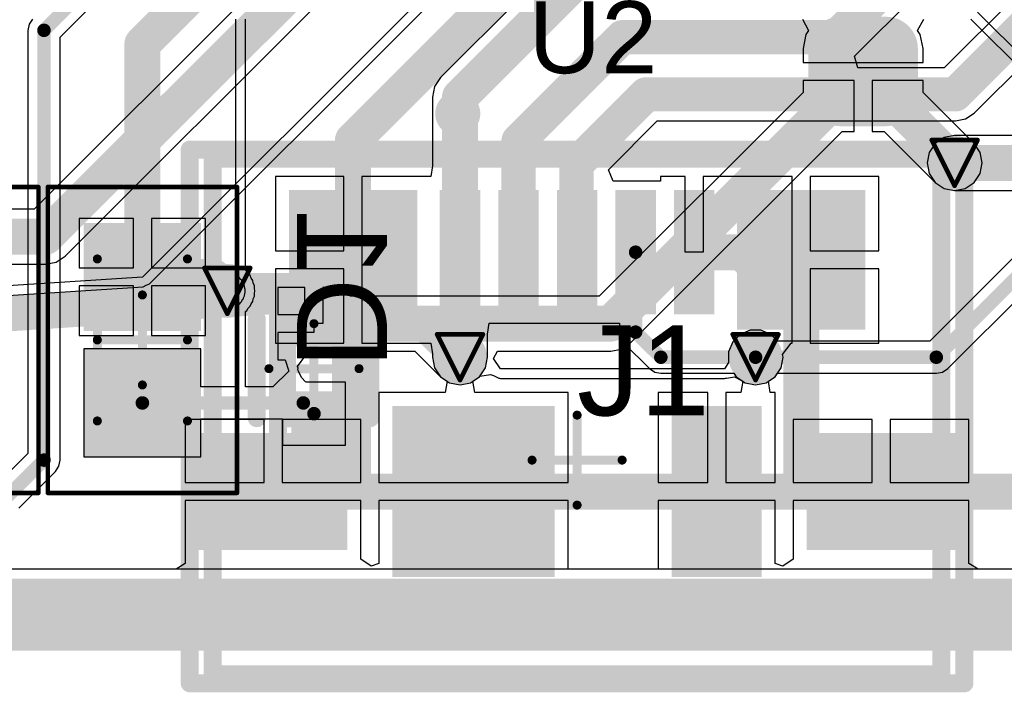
# Model space of a CAD drawing. Header units: millimetres. Extents: x 9.4 to 105.2, y 7.6 to 67.1.
# Tile 86 of 152: x 84.6 to 95.5, y 7.6 to 15.1. Entities that reach past the tile are written whole.
import ezdxf

# ---------------------------------------------------------------- set-up
doc = ezdxf.new("R2010")
doc.units = ezdxf.units.MM
for name, color, linetype in [('BottomLayer', 5, 'Continuous'), ('BottomOverlay', 54, 'Continuous'), ('BottomPaste', 16, 'Continuous'), ('BottomSolder', 6, 'Continuous'), ('DrillDrawing', 1, 'Continuous'), ('KeepOutLayer', 6, 'Continuous'), ('Mechanical13', 56, 'Continuous'), ('Mechanical15', 56, 'Continuous'), ('Mechanical16', 56, 'Continuous'), ('Mechanical2', 216, 'Continuous'), ('Mechanical20', 56, 'Continuous'), ('Mechanical21', 56, 'Continuous'), ('Mechanical23', 56, 'Continuous'), ('Mechanical24', 56, 'Continuous'), ('Mechanical3', 76, 'Continuous'), ('Mechanical5', 56, 'Continuous'), ('TopLayer', 1, 'Continuous'), ('TopOverlay', 2, 'Continuous'), ('TopPaste', 8, 'Continuous'), ('TopSolder', 216, 'Continuous'), ('ViaHoleLayer', 16, 'Continuous')]:
    doc.layers.add(name, color=color, linetype=linetype)
doc.styles.add('Arial', font='arial.ttf', dxfattribs={"height": 0.2})

msp = doc.modelspace()

# ---------------------------------------------------------------- hatches: boundary and pattern name
at = {"layer": 'BottomLayer'}
h = msp.add_hatch(color=5, dxfattribs=at)
edge = h.paths.add_edge_path()
edge.add_arc((93.726, 14.224), 0.254, 180, 270)
edge.add_line((93.726, 13.97), (94.234, 13.97))
edge.add_arc((94.234, 14.224), 0.254, 270, 360)
edge.add_line((94.488, 14.224), (94.488, 14.732))
edge.add_arc((94.234, 14.732), 0.254, 0, 90)
edge.add_line((94.234, 14.986), (93.726, 14.986))
edge.add_arc((93.726, 14.732), 0.254, 90, 180)
edge.add_line((93.472, 14.732), (93.472, 14.224))
h = msp.add_hatch(color=5, dxfattribs=at)
edge = h.paths.add_edge_path()
edge.add_arc((94.996, 13.462), 0.2, 0, 360)
for points in [[(85.429, 12.695), (86.529, 12.695), (86.529, 11.695), (85.429, 11.695)], [(87.634, 11.426), (87.634, 11.926), (88.134, 11.926), (88.134, 11.426)], [(85.429, 11.295), (86.529, 11.295), (86.529, 10.295), (85.429, 10.295)], [(87.634, 10.426), (87.634, 10.926), (88.134, 10.926), (88.134, 10.426)]]:
    msp.add_hatch(color=5, dxfattribs=at).paths.add_polyline_path(points)
h = msp.add_hatch(color=5, dxfattribs=at)
edge = h.paths.add_edge_path()
edge.add_arc((86.922, 12.04), 0.2, 0, 360)
h = msp.add_hatch(color=5, dxfattribs=at)
edge = h.paths.add_edge_path()
edge.add_arc((89.505, 11.303), 0.2, 0, 360)
h = msp.add_hatch(color=5, dxfattribs=at)
edge = h.paths.add_edge_path()
edge.add_arc((92.786, 11.303), 0.2, 0, 360)
at = {"layer": 'BottomPaste'}
h = msp.add_hatch(color=16, dxfattribs=at)
edge = h.paths.add_edge_path()
edge.add_arc((93.726, 14.224), 0.204, 180, 270)
edge.add_line((93.726, 14.02), (94.234, 14.02))
edge.add_arc((94.234, 14.224), 0.204, 270, 360)
edge.add_line((94.438, 14.224), (94.438, 14.732))
edge.add_arc((94.234, 14.732), 0.204, 0, 90)
edge.add_line((94.234, 14.936), (93.726, 14.936))
edge.add_arc((93.726, 14.732), 0.204, 90, 180)
edge.add_line((93.522, 14.732), (93.522, 14.224))
for points in [[(85.479, 12.645), (86.479, 12.645), (86.479, 11.745), (85.479, 11.745)], [(87.634, 11.426), (87.634, 11.926), (88.134, 11.926), (88.134, 11.426)], [(85.479, 11.245), (86.479, 11.245), (86.479, 10.345), (85.479, 10.345)], [(87.634, 10.426), (87.634, 10.926), (88.134, 10.926), (88.134, 10.426)]]:
    msp.add_hatch(color=16, dxfattribs=at).paths.add_polyline_path(points)
at = {"layer": 'BottomSolder'}
h = msp.add_hatch(color=6, dxfattribs=at)
edge = h.paths.add_edge_path()
edge.add_arc((93.726, 14.224), 0.354, 180, 270)
edge.add_line((93.726, 13.87), (94.234, 13.87))
edge.add_arc((94.234, 14.224), 0.354, 270, 360)
edge.add_line((94.588, 14.224), (94.588, 14.732))
edge.add_arc((94.234, 14.732), 0.354, 0, 90)
edge.add_line((94.234, 15.086), (93.726, 15.086))
edge.add_arc((93.726, 14.732), 0.354, 90, 180)
edge.add_line((93.372, 14.732), (93.372, 14.224))
h = msp.add_hatch(color=6, dxfattribs=at)
edge = h.paths.add_edge_path()
edge.add_arc((94.996, 13.462), 0.3, 0, 360)
for points in [[(85.329, 12.795), (86.629, 12.795), (86.629, 11.595), (85.329, 11.595)], [(87.634, 11.426), (87.634, 11.926), (88.134, 11.926), (88.134, 11.426)], [(85.329, 11.395), (86.629, 11.395), (86.629, 10.195), (85.329, 10.195)], [(87.634, 10.426), (87.634, 10.926), (88.134, 10.926), (88.134, 10.426)]]:
    msp.add_hatch(color=6, dxfattribs=at).paths.add_polyline_path(points)
h = msp.add_hatch(color=6, dxfattribs=at)
edge = h.paths.add_edge_path()
edge.add_arc((86.922, 12.04), 0.3, 0, 360)
h = msp.add_hatch(color=6, dxfattribs=at)
edge = h.paths.add_edge_path()
edge.add_arc((89.505, 11.303), 0.3, 0, 360)
h = msp.add_hatch(color=6, dxfattribs=at)
edge = h.paths.add_edge_path()
edge.add_arc((92.786, 11.303), 0.3, 0, 360)
at = {"layer": 'TopLayer'}
h = msp.add_hatch(color=1, dxfattribs=at)
edge = h.paths.add_edge_path()
edge.add_arc((94.996, 13.462), 0.2, 0, 360)
for points in [[(87.605, 13.16), (89.03, 13.16), (89.03, 11.61), (87.605, 11.61)], [(89.28, 13.16), (89.73, 13.16), (89.73, 11.78), (89.28, 11.78)], [(89.93, 13.16), (90.38, 13.16), (90.38, 11.78), (89.93, 11.78)], [(90.58, 13.16), (91.03, 13.16), (91.03, 11.78), (90.58, 11.78)], [(91.23, 13.16), (91.68, 13.16), (91.68, 11.78), (91.23, 11.78)], [(91.88, 13.16), (92.33, 13.16), (92.33, 11.78), (91.88, 11.78)], [(92.58, 13.16), (94.005, 13.16), (94.005, 11.61), (92.58, 11.61)], [(88.755, 10.76), (90.555, 10.76), (90.555, 8.86), (88.755, 8.86)], [(91.855, 10.76), (92.855, 10.76), (92.855, 8.86), (91.855, 8.86)], [(86.605, 10.46), (88.255, 10.46), (88.255, 9.16), (86.605, 9.16)], [(93.355, 10.46), (95.005, 10.46), (95.005, 9.16), (93.355, 9.16)]]:
    msp.add_hatch(color=1, dxfattribs=at).paths.add_polyline_path(points)
h = msp.add_hatch(color=1, dxfattribs=at)
edge = h.paths.add_edge_path()
edge.add_arc((86.922, 12.04), 0.2, 0, 360)
h = msp.add_hatch(color=1, dxfattribs=at)
edge = h.paths.add_edge_path()
edge.add_arc((89.505, 11.303), 0.2, 0, 360)
h = msp.add_hatch(color=1, dxfattribs=at)
edge = h.paths.add_edge_path()
edge.add_arc((92.786, 11.303), 0.2, 0, 360)
at = {"layer": 'TopPaste'}
for points in [[(87.605, 13.16), (89.03, 13.16), (89.03, 11.61), (87.605, 11.61)], [(89.28, 13.16), (89.73, 13.16), (89.73, 11.78), (89.28, 11.78)], [(89.93, 13.16), (90.38, 13.16), (90.38, 11.78), (89.93, 11.78)], [(90.58, 13.16), (91.03, 13.16), (91.03, 11.78), (90.58, 11.78)], [(91.23, 13.16), (91.68, 13.16), (91.68, 11.78), (91.23, 11.78)], [(91.88, 13.16), (92.33, 13.16), (92.33, 11.78), (91.88, 11.78)], [(92.58, 13.16), (94.005, 13.16), (94.005, 11.61), (92.58, 11.61)], [(88.755, 10.76), (90.555, 10.76), (90.555, 8.86), (88.755, 8.86)], [(91.855, 10.76), (92.855, 10.76), (92.855, 8.86), (91.855, 8.86)], [(86.605, 10.46), (88.255, 10.46), (88.255, 9.16), (86.605, 9.16)], [(93.355, 10.46), (95.005, 10.46), (95.005, 9.16), (93.355, 9.16)]]:
    msp.add_hatch(color=8, dxfattribs=at).paths.add_polyline_path(points)
at = {"layer": 'TopSolder'}
h = msp.add_hatch(color=216, dxfattribs=at)
edge = h.paths.add_edge_path()
edge.add_arc((94.996, 13.462), 0.3, 0, 360)
for points in [[(87.605, 13.16), (89.03, 13.16), (89.03, 11.61), (87.605, 11.61)], [(89.28, 13.16), (89.73, 13.16), (89.73, 11.78), (89.28, 11.78)], [(89.93, 13.16), (90.38, 13.16), (90.38, 11.78), (89.93, 11.78)], [(90.58, 13.16), (91.03, 13.16), (91.03, 11.78), (90.58, 11.78)], [(91.23, 13.16), (91.68, 13.16), (91.68, 11.78), (91.23, 11.78)], [(91.88, 13.16), (92.33, 13.16), (92.33, 11.78), (91.88, 11.78)], [(92.58, 13.16), (94.005, 13.16), (94.005, 11.61), (92.58, 11.61)], [(88.755, 10.76), (90.555, 10.76), (90.555, 8.86), (88.755, 8.86)], [(91.855, 10.76), (92.855, 10.76), (92.855, 8.86), (91.855, 8.86)], [(86.605, 10.46), (88.255, 10.46), (88.255, 9.16), (86.605, 9.16)], [(93.355, 10.46), (95.005, 10.46), (95.005, 9.16), (93.355, 9.16)]]:
    msp.add_hatch(color=216, dxfattribs=at).paths.add_polyline_path(points)
h = msp.add_hatch(color=216, dxfattribs=at)
edge = h.paths.add_edge_path()
edge.add_arc((86.922, 12.04), 0.3, 0, 360)
h = msp.add_hatch(color=216, dxfattribs=at)
edge = h.paths.add_edge_path()
edge.add_arc((89.505, 11.303), 0.3, 0, 360)
h = msp.add_hatch(color=216, dxfattribs=at)
edge = h.paths.add_edge_path()
edge.add_arc((92.786, 11.303), 0.3, 0, 360)
at = {"layer": 'ViaHoleLayer'}
h = msp.add_hatch(color=16, dxfattribs=at)
edge = h.paths.add_edge_path()
edge.add_arc((94.996, 13.462), 0.1, 0, 360)
h = msp.add_hatch(color=16, dxfattribs=at)
edge = h.paths.add_edge_path()
edge.add_arc((86.922, 12.04), 0.1, 0, 360)
h = msp.add_hatch(color=16, dxfattribs=at)
edge = h.paths.add_edge_path()
edge.add_arc((89.505, 11.303), 0.1, 0, 360)
h = msp.add_hatch(color=16, dxfattribs=at)
edge = h.paths.add_edge_path()
edge.add_arc((92.786, 11.303), 0.1, 0, 360)

# ---------------------------------------------------------------- linework, layer by layer
at = {"layer": 'BottomLayer'}
for p, q in [((85.065, 14.861), (85.977, 15.773)), ((96.723, 13.666), (95.251, 15.138)), ((84.722, 15.003), (84.708, 14.935)), ((84.761, 15.061), (84.722, 15.003)), ((87.014, 15.061), (87.014, 12.272)), ((87.122, 12.272), (87.122, 15.061)), ((93.307, 15.061), (93.375, 14.934)), ((94.585, 14.934), (94.653, 15.061)), ((95.175, 15.061), (96.737, 13.499)), ((84.708, 14.935), (84.708, 10.234)), ((93.345, 14.89), (93.314, 14.732)), ((93.375, 14.934), (93.345, 14.89)), ((94.615, 14.89), (94.585, 14.934)), ((94.646, 14.732), (94.615, 14.89)), ((85.065, 10.16), (85.065, 14.861)), ((93.314, 14.732), (93.314, 14.578)), ((94.646, 14.578), (94.646, 14.732)), ((93.314, 14.578), (93.98, 14.578)), ((93.98, 14.578), (94.646, 14.578)), ((93.88, 14.378), (93.314, 14.378)), ((93.314, 14.378), (93.314, 14.245)), ((93.88, 13.812), (93.88, 14.378)), ((94.646, 14.378), (94.08, 14.378)), ((94.08, 14.378), (94.08, 13.812)), ((94.646, 14.245), (94.646, 14.378)), ((93.314, 14.245), (91.051, 11.982)), ((95.212, 13.678), (94.646, 14.245)), ((91.394, 11.46), (93.747, 13.812)), ((93.747, 13.812), (93.88, 13.812)), ((94.08, 13.812), (94.213, 13.812)), ((94.213, 13.812), (94.78, 13.246)), ((95.279, 13.579), (95.212, 13.678)), ((94.919, 11.177), (97.305, 13.563)), ((95.302, 13.462), (95.279, 13.579)), ((96.737, 13.499), (94.719, 11.481)), ((95.279, 13.345), (95.302, 13.462)), ((95.212, 13.246), (95.279, 13.345)), ((94.78, 13.246), (94.879, 13.179)), ((95.113, 13.179), (95.212, 13.246)), ((94.879, 13.179), (94.996, 13.156)), ((94.996, 13.156), (95.113, 13.179)), ((85.879, 12.845), (85.279, 12.845)), ((85.279, 12.845), (85.279, 12.295)), ((85.879, 12.295), (85.879, 12.845)), ((86.679, 12.845), (86.079, 12.845)), ((86.079, 12.845), (86.079, 12.295)), ((86.679, 12.295), (86.679, 12.845)), ((85.279, 12.295), (85.879, 12.295)), ((86.079, 12.295), (86.679, 12.295)), ((87.014, 12.272), (87.045, 12.195)), ((87.138, 12.256), (87.122, 12.272)), ((87.155, 12.231), (87.138, 12.256)), ((87.045, 12.195), (87.045, 12.195)), ((87.045, 12.195), (87.054, 12.187)), ((87.054, 12.187), (87.065, 12.171)), ((87.065, 12.171), (87.074, 12.165)), ((87.074, 12.165), (87.078, 12.154)), ((87.078, 12.154), (87.084, 12.148)), ((87.084, 12.148), (87.088, 12.14)), ((87.088, 12.14), (87.096, 12.132)), ((87.176, 12.21), (87.155, 12.231)), ((87.188, 12.182), (87.176, 12.21)), ((87.204, 12.157), (87.188, 12.182)), ((87.21, 12.127), (87.204, 12.157)), ((85.879, 12.095), (85.279, 12.095)), ((85.279, 12.095), (85.279, 11.545)), ((85.879, 11.545), (85.879, 12.095)), ((86.679, 12.095), (86.079, 12.095)), ((86.079, 12.095), (86.079, 11.545)), ((86.679, 11.545), (86.679, 12.095)), ((87.096, 12.132), (87.098, 12.122)), ((87.098, 12.122), (87.102, 12.114)), ((87.102, 12.114), (87.104, 12.106)), ((87.104, 12.106), (87.11, 12.097)), ((87.11, 12.097), (87.11, 12.086)), ((87.11, 12.086), (87.114, 12.078)), ((87.114, 12.078), (87.114, 12.069)), ((87.114, 12.069), (87.118, 12.059)), ((87.118, 12.059), (87.116, 12.048)), ((87.116, 12.048), (87.117, 12.04)), ((87.117, 12.04), (87.116, 12.031)), ((87.116, 12.031), (87.118, 12.02)), ((87.222, 12.099), (87.21, 12.127)), ((87.222, 12.069), (87.222, 12.099)), ((87.228, 12.04), (87.222, 12.069)), ((87.222, 12.01), (87.228, 12.04)), ((87.784, 12.076), (87.484, 12.076)), ((87.484, 12.076), (87.484, 11.776)), ((87.784, 11.776), (87.784, 12.076)), ((88.284, 12.076), (87.984, 12.076)), ((87.984, 12.076), (87.984, 11.676)), ((88.284, 11.982), (88.284, 12.076)), ((87.074, 11.915), (87.065, 11.908)), ((87.078, 11.925), (87.074, 11.915)), ((87.084, 11.931), (87.078, 11.925)), ((87.088, 11.939), (87.084, 11.931)), ((87.096, 11.947), (87.088, 11.939)), ((87.098, 11.958), (87.096, 11.947)), ((87.102, 11.965), (87.098, 11.958)), ((87.104, 11.973), (87.102, 11.965)), ((87.11, 11.982), (87.104, 11.973)), ((87.114, 12.001), (87.11, 11.994)), ((87.11, 11.994), (87.11, 11.982)), ((87.118, 12.02), (87.114, 12.01)), ((87.114, 12.01), (87.114, 12.001)), ((87.188, 11.897), (87.204, 11.923)), ((87.204, 11.923), (87.21, 11.952)), ((87.21, 11.952), (87.222, 11.98)), ((87.222, 11.98), (87.222, 12.01)), ((89.132, 11.982), (88.284, 11.982)), ((91.051, 11.982), (89.132, 11.982)), ((89.132, 11.982), (89.132, 11.982)), ((89.132, 11.982), (89.132, 11.982)), ((87.018, 11.823), (87.014, 11.813)), ((87.014, 11.813), (87.014, 10.973)), ((87.033, 11.86), (87.016, 11.834)), ((87.016, 11.834), (87.018, 11.823)), ((87.045, 11.889), (87.033, 11.86)), ((87.054, 11.893), (87.045, 11.889)), ((87.065, 11.908), (87.054, 11.893)), ((87.122, 11.813), (87.138, 11.823)), ((87.122, 10.973), (87.122, 11.813)), ((87.138, 11.823), (87.155, 11.848)), ((87.155, 11.848), (87.176, 11.87)), ((87.176, 11.87), (87.188, 11.897)), ((87.484, 11.776), (87.784, 11.776)), ((87.984, 11.676), (87.884, 11.676)), ((87.884, 11.676), (87.884, 11.576)), ((92.727, 11.603), (92.616, 11.557)), ((92.846, 11.603), (92.727, 11.603)), ((92.956, 11.557), (92.846, 11.603)), ((85.279, 11.545), (85.879, 11.545)), ((86.079, 11.545), (86.679, 11.545)), ((87.884, 11.576), (87.484, 11.576)), ((87.484, 11.576), (87.484, 11.276)), ((92.616, 11.557), (92.532, 11.473)), ((93.032, 11.481), (92.956, 11.557)), ((94.719, 11.481), (93.032, 11.481)), ((86.629, 11.395), (85.329, 11.395)), ((85.329, 11.395), (85.329, 10.195)), ((86.629, 10.973), (86.629, 11.395)), ((88.234, 11.326), (88.234, 11.37)), ((88.234, 11.37), (89.005, 11.37)), ((89.005, 11.37), (89.289, 11.087)), ((89.878, 11.288), (89.92, 11.37)), ((89.92, 11.37), (91.178, 11.37)), ((91.178, 11.37), (91.295, 11.393)), ((91.178, 11.37), (91.178, 11.37)), ((91.295, 11.393), (91.394, 11.46)), ((92.532, 11.473), (92.486, 11.363)), ((87.484, 11.276), (87.565, 11.276)), ((87.565, 11.276), (87.603, 11.149)), ((87.701, 11.199), (87.795, 11.326)), ((87.795, 11.326), (88.234, 11.326)), ((89.955, 11.176), (89.878, 11.288)), ((92.486, 11.363), (92.486, 11.243)), ((87.707, 11.18), (87.701, 11.199)), ((87.705, 11.164), (87.707, 11.18)), ((87.711, 11.149), (87.705, 11.164)), ((92.441, 11.176), (89.955, 11.176)), ((92.486, 11.243), (92.441, 11.176)), ((94.861, 11.138), (94.919, 11.177)), ((87.603, 11.149), (87.427, 10.973)), ((87.744, 11.078), (87.711, 11.149)), ((87.788, 11.031), (87.744, 11.078)), ((89.289, 11.087), (89.289, 11.087)), ((89.289, 11.087), (89.388, 11.02)), ((89.622, 11.02), (89.721, 11.087)), ((89.721, 11.087), (89.726, 11.093)), ((89.726, 11.093), (89.843, 11.111)), ((89.843, 11.111), (89.878, 11.099)), ((89.878, 11.099), (89.908, 11.087)), ((89.908, 11.087), (89.935, 11.07)), ((89.935, 11.07), (89.945, 11.072)), ((89.945, 11.072), (89.955, 11.068)), ((89.955, 11.068), (92.441, 11.068)), ((92.441, 11.068), (92.451, 11.072)), ((92.451, 11.072), (92.462, 11.07)), ((92.462, 11.07), (92.551, 11.084)), ((92.551, 11.084), (92.63, 11.046)), ((92.63, 11.046), (92.669, 11.02)), ((92.903, 11.02), (93.002, 11.087)), ((93.002, 11.087), (93.028, 11.125)), ((93.028, 11.125), (94.793, 11.125)), ((94.793, 11.125), (94.861, 11.138)), ((87.014, 10.973), (86.629, 10.973)), ((87.427, 10.973), (87.122, 10.973)), ((87.798, 11.026), (87.788, 11.031)), ((88.234, 11.026), (87.798, 11.026)), ((88.234, 10.326), (88.234, 11.026)), ((89.388, 11.02), (89.505, 10.997)), ((89.505, 10.997), (89.622, 11.02)), ((92.669, 11.02), (92.786, 10.997)), ((92.786, 10.997), (92.903, 11.02)), ((86.629, 10.195), (86.629, 10.617)), ((86.629, 10.617), (87.534, 10.617)), ((87.534, 10.617), (87.534, 10.326)), ((87.534, 10.326), (88.234, 10.326)), ((84.708, 10.234), (84.406, 9.932)), ((85.329, 10.195), (86.629, 10.195)), ((85.013, 10.034), (85.052, 10.092)), ((85.052, 10.092), (85.065, 10.16)), ((84.607, 9.627), (85.013, 10.034)), ((101.255, 8.948), (82.788, 8.948))]:
    msp.add_line(p, q, dxfattribs=at)
for points, const_width in [([(84.887, 14.935), (85.903, 15.951)], 0.15), ([(85.979, 14.783), (86.563, 15.367)], 0.4), ([(84.887, 10.16), (84.887, 14.935)], 0.15), ([(85.979, 12.195), (85.979, 14.783)], 0.4), ([(91.178, 11.676), (93.98, 14.478)], 0.4), ([(93.98, 14.478), (94.996, 13.462)], 0.4), ([(94.793, 11.303), (97.231, 13.741)], 0.15), ([(85.979, 12.195), (86.766, 12.195)], 0.4), ([(86.766, 12.195), (86.922, 12.04)], 0.4), ([(87.884, 11.676), (89.132, 11.676)], 0.4), ([(89.132, 11.676), (91.178, 11.676)], 0.4), ([(89.132, 11.676), (89.505, 11.303)], 0.4), ([(92.786, 11.303), (94.793, 11.303)], 0.15), ([(85.979, 10.795), (87.765, 10.795)], 0.15), ([(87.765, 10.795), (87.884, 10.676)], 0.15), ([(84.48, 9.754), (84.887, 10.16)], 0.15)]:
    msp.add_lwpolyline(points, dxfattribs=dict(at, const_width=const_width))
for points, const_width in [([(84.849, 14.935, 1), (84.924, 14.935, 1)], 0.075), ([(84.849, 14.935, 1), (84.924, 14.935, 1)], 0.075), ([(85.879, 14.783, 1), (86.079, 14.783, 1)], 0.2), ([(85.879, 14.783, 1), (86.079, 14.783, 1)], 0.2), ([(93.88, 14.478, 1), (94.08, 14.478, 1)], 0.2), ([(93.88, 14.478, 1), (94.08, 14.478, 1)], 0.2), ([(94.896, 13.462, 1), (95.096, 13.462, 1)], 0.2), ([(85.879, 12.195, 1), (86.079, 12.195, 1)], 0.2), ([(85.879, 12.195, 1), (86.079, 12.195, 1)], 0.2), ([(86.666, 12.195, 1), (86.866, 12.195, 1)], 0.2), ([(86.666, 12.195, 1), (86.866, 12.195, 1)], 0.2), ([(86.822, 12.04, 1), (87.022, 12.04, 1)], 0.2), ([(87.784, 11.676, 1), (87.984, 11.676, 1)], 0.2), ([(89.032, 11.676, 1), (89.232, 11.676, 1)], 0.2), ([(89.032, 11.676, 1), (89.232, 11.676, 1)], 0.2), ([(89.032, 11.676, 1), (89.232, 11.676, 1)], 0.2), ([(91.078, 11.676, 1), (91.278, 11.676, 1)], 0.2), ([(91.078, 11.676, 1), (91.278, 11.676, 1)], 0.2), ([(89.405, 11.303, 1), (89.605, 11.303, 1)], 0.2), ([(92.749, 11.303, 1), (92.824, 11.303, 1)], 0.075), ([(94.755, 11.303, 1), (94.83, 11.303, 1)], 0.075), ([(94.755, 11.303, 1), (94.83, 11.303, 1)], 0.075), ([(85.941, 10.795, 1), (86.017, 10.795, 1)], 0.075), ([(87.728, 10.795, 1), (87.803, 10.795, 1)], 0.075), ([(87.728, 10.795, 1), (87.803, 10.795, 1)], 0.075), ([(87.846, 10.676, 1), (87.922, 10.676, 1)], 0.075), ([(84.849, 10.16, 1), (84.924, 10.16, 1)], 0.075), ([(84.849, 10.16, 1), (84.924, 10.16, 1)], 0.075)]:
    msp.add_lwpolyline(points, format="xyb", close=True, dxfattribs=dict(at, const_width=const_width))
at = {"layer": 'BottomOverlay', "const_width": 0.2}
for points in [[(87.249, 10.626), (87.249, 11.726)], [(88.509, 10.626), (88.509, 11.726)]]:
    msp.add_lwpolyline(points, dxfattribs=at)
at = {"layer": 'BottomOverlay'}
for points, const_width in [([(87.199, 11.726, 1), (87.299, 11.726, 1)], 0.1), ([(88.459, 11.726, 1), (88.559, 11.726, 1)], 0.1), ([(87.199, 10.626, 1), (87.299, 10.626, 1)], 0.1), ([(88.459, 10.626, 1), (88.559, 10.626, 1)], 0.1), ([(88.034, 9.851, 1), (87.784, 9.851, 1)], 0.25), ([(87.722, 9.851, 1), (87.846, 9.851, 1)], 0.125), ([(87.972, 9.851, 1), (88.097, 9.851, 1)], 0.125)]:
    msp.add_lwpolyline(points, format="xyb", close=True, dxfattribs=dict(at, const_width=const_width))
at = {"layer": 'DrillDrawing', "const_width": 0.0508}
for points in [[(94.742, 13.716), (95.25, 13.716)], [(94.742, 13.716), (94.996, 13.208)], [(94.996, 13.208), (95.25, 13.716)], [(86.668, 12.294), (87.176, 12.294)], [(86.668, 12.294), (86.922, 11.786)], [(86.922, 11.786), (87.176, 12.294)], [(89.251, 11.557), (89.759, 11.557)], [(89.251, 11.557), (89.505, 11.049)], [(89.505, 11.049), (89.759, 11.557)], [(92.532, 11.557), (93.04, 11.557)], [(92.532, 11.557), (92.786, 11.049)], [(92.786, 11.049), (93.04, 11.557)]]:
    msp.add_lwpolyline(points, dxfattribs=at)
at = {"layer": 'DrillDrawing', "const_width": 0.0254}
for points in [[(94.729, 13.716, 1), (94.755, 13.716, 1)], [(94.729, 13.716, 1), (94.755, 13.716, 1)], [(95.237, 13.716, 1), (95.263, 13.716, 1)], [(95.237, 13.716, 1), (95.263, 13.716, 1)], [(94.983, 13.208, 1), (95.009, 13.208, 1)], [(94.983, 13.208, 1), (95.009, 13.208, 1)], [(86.655, 12.294, 1), (86.681, 12.294, 1)], [(86.655, 12.294, 1), (86.681, 12.294, 1)], [(87.163, 12.294, 1), (87.189, 12.294, 1)], [(87.163, 12.294, 1), (87.189, 12.294, 1)], [(86.909, 11.786, 1), (86.935, 11.786, 1)], [(86.909, 11.786, 1), (86.935, 11.786, 1)], [(89.238, 11.557, 1), (89.264, 11.557, 1)], [(89.238, 11.557, 1), (89.264, 11.557, 1)], [(89.746, 11.557, 1), (89.772, 11.557, 1)], [(89.746, 11.557, 1), (89.772, 11.557, 1)], [(92.519, 11.557, 1), (92.545, 11.557, 1)], [(92.519, 11.557, 1), (92.545, 11.557, 1)], [(93.028, 11.557, 1), (93.053, 11.557, 1)], [(93.028, 11.557, 1), (93.053, 11.557, 1)], [(89.492, 11.049, 1), (89.518, 11.049, 1)], [(89.492, 11.049, 1), (89.518, 11.049, 1)], [(92.773, 11.049, 1), (92.799, 11.049, 1)], [(92.773, 11.049, 1), (92.799, 11.049, 1)]]:
    msp.add_lwpolyline(points, format="xyb", close=True, dxfattribs=at)
at = {"layer": 'KeepOutLayer'}
for points, const_width in [([(13.286, 8.642), (101.268, 8.642)], 0.4), ([(13.281, 8.542), (101.273, 8.542)], 0.2), ([(13.277, 8.242), (101.277, 8.242)], 0.4), ([(13.277, 8.342), (101.277, 8.342)], 0.2)]:
    msp.add_lwpolyline(points, dxfattribs=dict(at, const_width=const_width))
at = {"layer": 'Mechanical13', "const_width": 0.1}
for points in [[(85.479, 10.595), (85.479, 12.395)], [(85.479, 12.395), (86.479, 12.395)], [(86.479, 10.595), (86.479, 12.395)], [(85.479, 10.595), (86.479, 10.595)]]:
    msp.add_lwpolyline(points, dxfattribs=at)
at = {"layer": 'Mechanical13', "const_width": 0.05}
for points in [[(85.454, 12.395, 1), (85.504, 12.395, 1)], [(85.454, 12.395, 1), (85.504, 12.395, 1)], [(86.454, 12.395, 1), (86.504, 12.395, 1)], [(86.454, 12.395, 1), (86.504, 12.395, 1)], [(85.454, 10.595, 1), (85.504, 10.595, 1)], [(85.454, 10.595, 1), (85.504, 10.595, 1)], [(86.454, 10.595, 1), (86.504, 10.595, 1)], [(86.454, 10.595, 1), (86.504, 10.595, 1)]]:
    msp.add_lwpolyline(points, format="xyb", close=True, dxfattribs=at)
at = {"layer": 'Mechanical15'}
for points, const_width in [([(82.725, 13.195), (84.825, 13.195)], 0.05), ([(84.825, 9.795), (84.825, 13.195)], 0.05), ([(84.929, 9.795), (84.929, 13.195)], 0.05), ([(84.929, 13.195), (87.029, 13.195)], 0.05), ([(87.029, 9.795), (87.029, 13.195)], 0.05), ([(85.979, 10.995), (85.979, 11.995)], 0.1), ([(85.479, 11.495), (86.479, 11.495)], 0.1), ([(82.725, 9.795), (84.825, 9.795)], 0.05), ([(84.929, 9.795), (87.029, 9.795)], 0.05)]:
    msp.add_lwpolyline(points, dxfattribs=dict(at, const_width=const_width))
for points, const_width in [([(84.812, 13.195, 1), (84.837, 13.195, 1)], 0.025), ([(84.812, 13.195, 1), (84.837, 13.195, 1)], 0.025), ([(84.917, 13.195, 1), (84.942, 13.195, 1)], 0.025), ([(84.917, 13.195, 1), (84.942, 13.195, 1)], 0.025), ([(87.017, 13.195, 1), (87.042, 13.195, 1)], 0.025), ([(87.017, 13.195, 1), (87.042, 13.195, 1)], 0.025), ([(85.954, 11.995, 1), (86.004, 11.995, 1)], 0.05), ([(85.454, 11.495, 1), (85.504, 11.495, 1)], 0.05), ([(86.454, 11.495, 1), (86.504, 11.495, 1)], 0.05), ([(85.954, 10.995, 1), (86.004, 10.995, 1)], 0.05), ([(84.812, 9.795, 1), (84.837, 9.795, 1)], 0.025), ([(84.812, 9.795, 1), (84.837, 9.795, 1)], 0.025), ([(84.917, 9.795, 1), (84.942, 9.795, 1)], 0.025), ([(84.917, 9.795, 1), (84.942, 9.795, 1)], 0.025), ([(87.017, 9.795, 1), (87.042, 9.795, 1)], 0.025), ([(87.017, 9.795, 1), (87.042, 9.795, 1)], 0.025)]:
    msp.add_lwpolyline(points, format="xyb", close=True, dxfattribs=dict(at, const_width=const_width))
at = {"layer": 'Mechanical16', "const_width": 0.1}
for points in [[(90.805, 9.66), (90.805, 10.66)], [(90.305, 10.16), (91.305, 10.16)]]:
    msp.add_lwpolyline(points, dxfattribs=at)
at = {"layer": 'Mechanical16', "const_width": 0.05}
for points in [[(90.78, 10.66, 1), (90.83, 10.66, 1)], [(90.28, 10.16, 1), (90.33, 10.16, 1)], [(91.28, 10.16, 1), (91.33, 10.16, 1)], [(90.78, 9.66, 1), (90.83, 9.66, 1)]]:
    msp.add_lwpolyline(points, format="xyb", close=True, dxfattribs=at)
at = {"layer": 'Mechanical2', "const_width": 0.2}
for points in [[(86.76, 13.51), (94.85, 13.51)], [(86.76, 7.78), (86.76, 13.51)], [(94.85, 7.78), (94.85, 13.51)], [(86.505, 8.36), (95.105, 8.36)], [(86.76, 7.78), (94.85, 7.78)]]:
    msp.add_lwpolyline(points, dxfattribs=at)
at = {"layer": 'Mechanical2', "const_width": 0.1}
for points in [[(86.71, 13.51, 1), (86.81, 13.51, 1)], [(86.71, 13.51, 1), (86.81, 13.51, 1)], [(94.8, 13.51, 1), (94.9, 13.51, 1)], [(94.8, 13.51, 1), (94.9, 13.51, 1)], [(86.455, 8.36, 1), (86.555, 8.36, 1)], [(95.055, 8.36, 1), (95.155, 8.36, 1)], [(86.71, 7.78, 1), (86.81, 7.78, 1)], [(86.71, 7.78, 1), (86.81, 7.78, 1)], [(94.8, 7.78, 1), (94.9, 7.78, 1)], [(94.8, 7.78, 1), (94.9, 7.78, 1)]]:
    msp.add_lwpolyline(points, format="xyb", close=True, dxfattribs=at)
at = {"layer": 'Mechanical20', "const_width": 0.2}
for points in [[(87.484, 12.026), (88.284, 12.026)], [(87.484, 10.326), (87.484, 12.026)], [(88.284, 10.326), (88.284, 12.026)], [(87.484, 10.326), (88.284, 10.326)]]:
    msp.add_lwpolyline(points, dxfattribs=at)
at = {"layer": 'Mechanical20', "const_width": 0.1}
for points in [[(87.434, 12.026, 1), (87.534, 12.026, 1)], [(87.434, 12.026, 1), (87.534, 12.026, 1)], [(88.234, 12.026, 1), (88.334, 12.026, 1)], [(88.234, 12.026, 1), (88.334, 12.026, 1)], [(87.434, 10.326, 1), (87.534, 10.326, 1)], [(87.434, 10.326, 1), (87.534, 10.326, 1)], [(88.234, 10.326, 1), (88.334, 10.326, 1)], [(88.234, 10.326, 1), (88.334, 10.326, 1)]]:
    msp.add_lwpolyline(points, format="xyb", close=True, dxfattribs=at)
at = {"layer": 'Mechanical21', "const_width": 0.2}
for points in [[(87.484, 12.026), (88.284, 12.026)], [(87.484, 10.326), (87.484, 12.026)], [(88.284, 10.326), (88.284, 12.026)], [(87.484, 10.326), (88.284, 10.326)]]:
    msp.add_lwpolyline(points, dxfattribs=at)
at = {"layer": 'Mechanical21', "const_width": 0.1}
for points in [[(87.434, 12.026, 1), (87.534, 12.026, 1)], [(87.434, 12.026, 1), (87.534, 12.026, 1)], [(88.234, 12.026, 1), (88.334, 12.026, 1)], [(88.234, 12.026, 1), (88.334, 12.026, 1)], [(87.434, 10.326, 1), (87.534, 10.326, 1)], [(87.434, 10.326, 1), (87.534, 10.326, 1)], [(88.234, 10.326, 1), (88.334, 10.326, 1)], [(88.234, 10.326, 1), (88.334, 10.326, 1)]]:
    msp.add_lwpolyline(points, format="xyb", close=True, dxfattribs=at)
at = {"layer": 'Mechanical23', "const_width": 0.2}
for points in [[(87.584, 11.726), (88.184, 11.726)], [(87.584, 10.626), (87.584, 11.726)], [(88.184, 10.626), (88.184, 11.726)], [(87.584, 10.626), (88.184, 10.626)]]:
    msp.add_lwpolyline(points, dxfattribs=at)
at = {"layer": 'Mechanical23', "const_width": 0.1}
for points in [[(87.534, 11.726, 1), (87.634, 11.726, 1)], [(87.534, 11.726, 1), (87.634, 11.726, 1)], [(88.134, 11.726, 1), (88.234, 11.726, 1)], [(88.134, 11.726, 1), (88.234, 11.726, 1)], [(87.534, 10.626, 1), (87.634, 10.626, 1)], [(87.534, 10.626, 1), (87.634, 10.626, 1)], [(88.134, 10.626, 1), (88.234, 10.626, 1)], [(88.134, 10.626, 1), (88.234, 10.626, 1)]]:
    msp.add_lwpolyline(points, format="xyb", close=True, dxfattribs=at)
at = {"layer": 'Mechanical24', "const_width": 0.1}
for points in [[(87.884, 10.676), (87.884, 11.676)], [(87.384, 11.176), (88.384, 11.176)]]:
    msp.add_lwpolyline(points, dxfattribs=at)
at = {"layer": 'Mechanical24', "const_width": 0.05}
for points in [[(87.859, 11.676, 1), (87.909, 11.676, 1)], [(87.359, 11.176, 1), (87.409, 11.176, 1)], [(88.359, 11.176, 1), (88.409, 11.176, 1)], [(87.859, 10.676, 1), (87.909, 10.676, 1)]]:
    msp.add_lwpolyline(points, format="xyb", close=True, dxfattribs=at)
at = {"layer": 'Mechanical3', "const_width": 0.2}
for points in [[(86.505, 13.61), (95.105, 13.61)], [(86.505, 7.68), (86.505, 13.61)], [(95.105, 7.68), (95.105, 13.61)], [(86.505, 7.68), (95.105, 7.68)]]:
    msp.add_lwpolyline(points, dxfattribs=at)
at = {"layer": 'Mechanical3', "const_width": 0.1}
for points in [[(86.455, 13.61, 1), (86.555, 13.61, 1)], [(86.455, 13.61, 1), (86.555, 13.61, 1)], [(95.055, 13.61, 1), (95.155, 13.61, 1)], [(95.055, 13.61, 1), (95.155, 13.61, 1)], [(86.455, 7.68, 1), (86.555, 7.68, 1)], [(86.455, 7.68, 1), (86.555, 7.68, 1)], [(95.055, 7.68, 1), (95.155, 7.68, 1)], [(95.055, 7.68, 1), (95.155, 7.68, 1)]]:
    msp.add_lwpolyline(points, format="xyb", close=True, dxfattribs=at)
at = {"layer": 'Mechanical5', "const_width": 0.2}
for points in [[(86.505, 13.61), (95.105, 13.61)], [(86.505, 7.68), (86.505, 13.61)], [(95.105, 7.68), (95.105, 13.61)], [(86.505, 7.68), (95.105, 7.68)]]:
    msp.add_lwpolyline(points, dxfattribs=at)
at = {"layer": 'Mechanical5', "const_width": 0.1}
for points in [[(86.455, 13.61, 1), (86.555, 13.61, 1)], [(86.455, 13.61, 1), (86.555, 13.61, 1)], [(95.055, 13.61, 1), (95.155, 13.61, 1)], [(95.055, 13.61, 1), (95.155, 13.61, 1)], [(86.455, 7.68, 1), (86.555, 7.68, 1)], [(86.455, 7.68, 1), (86.555, 7.68, 1)], [(95.055, 7.68, 1), (95.155, 7.68, 1)], [(95.055, 7.68, 1), (95.155, 7.68, 1)]]:
    msp.add_lwpolyline(points, format="xyb", close=True, dxfattribs=at)
at = {"layer": 'TopLayer'}
for p, q in [((93.888, 14.65), (95.569, 16.331)), ((87.712, 15.882), (84.779, 12.948)), ((90.489, 15.611), (89.289, 14.41)), ((85.122, 12.426), (88.113, 15.417)), ((89.09, 15.303), (85.981, 12.194)), ((95.686, 15.325), (94.881, 14.52)), ((86.057, 12.117), (89.167, 15.227)), ((95.213, 14.015), (96.105, 14.906)), ((93.884, 14.647), (93.888, 14.65)), ((93.923, 14.52), (93.884, 14.647)), ((94.881, 14.52), (93.923, 14.52)), ((89.289, 14.41), (89.222, 14.311)), ((89.222, 14.311), (89.199, 14.194)), ((89.199, 14.194), (89.199, 14.194)), ((89.199, 14.194), (89.199, 13.429)), ((95.117, 13.95), (95.213, 14.015)), ((91.153, 13.387), (91.694, 13.928)), ((91.694, 13.928), (95.004, 13.928)), ((95.004, 13.928), (95.117, 13.95)), ((94.78, 13.678), (94.713, 13.579)), ((94.879, 13.745), (94.78, 13.678)), ((94.996, 13.768), (94.879, 13.745)), ((97.313, 13.768), (94.996, 13.768)), ((94.713, 13.579), (94.69, 13.462)), ((94.69, 13.462), (94.713, 13.345)), ((89.199, 13.429), (89.18, 13.31)), ((91.206, 13.26), (91.153, 13.387)), ((94.713, 13.345), (94.78, 13.246)), ((88.217, 13.31), (87.455, 13.31)), ((87.455, 13.31), (87.455, 12.485)), ((88.217, 12.485), (88.217, 13.31)), ((89.074, 13.31), (88.417, 13.31)), ((88.417, 13.31), (88.417, 12.385)), ((89.18, 13.31), (89.074, 13.31)), ((91.73, 13.26), (91.206, 13.26)), ((92.005, 13.31), (91.73, 13.31)), ((91.73, 13.31), (91.73, 13.26)), ((92.005, 12.47), (92.005, 13.31)), ((92.43, 13.31), (92.205, 13.31)), ((92.205, 13.31), (92.205, 12.47)), ((93.193, 13.31), (92.43, 13.31)), ((92.43, 13.31), (92.43, 13.31)), ((93.193, 12.385), (93.193, 13.31)), ((94.155, 13.31), (93.393, 13.31)), ((93.393, 13.31), (93.393, 12.485)), ((94.155, 12.485), (94.155, 13.31)), ((94.78, 13.246), (94.879, 13.179)), ((94.879, 13.179), (94.996, 13.156)), ((94.996, 13.156), (97.215, 13.156)), ((84.779, 12.948), (84.118, 12.948)), ((87.455, 12.485), (88.217, 12.485)), ((92.205, 12.47), (92.005, 12.47)), ((93.393, 12.485), (94.155, 12.485)), ((84.905, 12.337), (85.022, 12.36)), ((85.022, 12.36), (85.122, 12.426)), ((88.417, 12.385), (88.417, 11.46)), ((93.193, 11.46), (93.193, 12.385)), ((84.118, 12.337), (84.905, 12.337)), ((84.905, 12.337), (84.905, 12.337)), ((88.217, 12.285), (87.455, 12.285)), ((87.455, 12.285), (87.455, 11.46)), ((88.217, 11.46), (88.217, 12.285)), ((94.155, 12.285), (93.393, 12.285)), ((93.393, 12.285), (93.393, 11.46)), ((94.155, 11.46), (94.155, 12.285)), ((85.981, 12.194), (84.231, 12.08)), ((84.238, 11.972), (85.988, 12.086)), ((85.988, 12.086), (86.022, 12.103)), ((86.022, 12.103), (86.057, 12.117)), ((89.811, 11.561), (89.83, 11.68)), ((89.83, 11.68), (91.277, 11.68)), ((91.277, 11.68), (91.277, 11.582)), ((89.811, 11.303), (89.811, 11.561)), ((91.277, 11.582), (91.29, 11.514)), ((91.29, 11.514), (91.329, 11.456)), ((87.455, 11.46), (88.217, 11.46)), ((88.417, 11.46), (89.18, 11.46)), ((89.18, 11.46), (89.199, 11.341)), ((91.329, 11.456), (91.608, 11.177)), ((93.086, 11.333), (93.183, 11.46)), ((93.183, 11.46), (93.193, 11.46)), ((93.393, 11.46), (94.155, 11.46)), ((89.199, 11.341), (89.199, 11.303)), ((89.199, 11.303), (89.222, 11.186)), ((89.788, 11.186), (89.811, 11.303)), ((93.069, 11.186), (93.092, 11.303)), ((93.092, 11.303), (93.086, 11.333)), ((89.222, 11.186), (89.289, 11.087)), ((89.721, 11.087), (89.788, 11.186)), ((91.608, 11.177), (91.666, 11.138)), ((93.002, 11.087), (93.069, 11.186)), ((89.289, 11.087), (89.363, 11.037)), ((89.647, 11.037), (89.721, 11.087)), ((91.666, 11.138), (91.734, 11.125)), ((91.734, 11.125), (92.545, 11.125)), ((92.545, 11.125), (92.57, 11.087)), ((92.57, 11.087), (92.644, 11.037)), ((92.928, 11.037), (93.002, 11.087)), ((89.363, 11.037), (89.342, 10.91)), ((89.668, 10.91), (89.647, 11.037)), ((92.644, 11.037), (92.623, 10.91)), ((92.95, 10.91), (92.928, 11.037)), ((89.342, 10.91), (88.605, 10.91)), ((88.605, 10.91), (88.605, 9.91)), ((90.705, 10.91), (89.668, 10.91)), ((90.705, 9.91), (90.705, 10.91)), ((92.255, 10.91), (91.705, 10.91)), ((91.705, 10.91), (91.705, 9.91)), ((92.255, 9.91), (92.255, 10.91)), ((92.623, 10.91), (92.455, 10.91)), ((92.455, 10.91), (92.455, 9.91)), ((93.005, 10.91), (92.95, 10.91)), ((93.005, 9.91), (93.005, 10.91)), ((87.33, 10.61), (86.455, 10.61)), ((86.455, 10.61), (86.455, 9.91)), ((87.33, 9.91), (87.33, 10.61)), ((88.405, 10.61), (87.53, 10.61)), ((87.53, 10.61), (87.53, 9.91)), ((88.405, 9.91), (88.405, 10.61)), ((94.08, 10.61), (93.205, 10.61)), ((93.205, 10.61), (93.205, 9.91)), ((94.08, 9.91), (94.08, 10.61)), ((95.155, 10.61), (94.28, 10.61)), ((94.28, 10.61), (94.28, 9.91)), ((95.155, 9.91), (95.155, 10.61)), ((86.455, 9.91), (87.33, 9.91)), ((87.53, 9.91), (88.405, 9.91)), ((88.605, 9.91), (90.705, 9.91)), ((91.705, 9.91), (92.255, 9.91)), ((92.455, 9.91), (93.005, 9.91)), ((93.205, 9.91), (94.08, 9.91)), ((94.28, 9.91), (95.155, 9.91)), ((88.405, 9.71), (86.455, 9.71)), ((86.455, 9.71), (86.455, 9.075)), ((88.405, 9.058), (88.405, 9.71)), ((90.705, 9.71), (88.605, 9.71)), ((88.605, 9.71), (88.605, 9.012)), ((90.705, 8.948), (90.705, 9.71)), ((93.005, 9.71), (91.705, 9.71)), ((91.705, 9.71), (91.705, 8.948)), ((93.005, 9.012), (93.005, 9.71)), ((95.155, 9.71), (93.205, 9.71)), ((93.205, 9.71), (93.205, 9.058)), ((95.155, 9.075), (95.155, 9.71)), ((86.455, 9.075), (86.455, 9.01)), ((95.155, 9.01), (95.155, 9.075)), ((86.455, 9.01), (86.354, 8.948)), ((88.52, 8.981), (88.405, 9.058)), ((88.605, 9.012), (88.52, 8.981)), ((93.09, 8.981), (93.005, 9.012)), ((93.205, 9.058), (93.09, 8.981)), ((95.256, 8.948), (95.155, 9.01)), ((86.354, 8.948), (75.549, 8.948)), ((91.705, 8.948), (90.705, 8.948)), ((101.255, 8.948), (95.256, 8.948))]:
    msp.add_line(p, q, dxfattribs=at)
for points, const_width in [([(93.678, 14.859), (96.025, 17.206)], 0.381), ([(84.905, 12.642), (87.986, 15.723)], 0.4), ([(89.505, 14.194), (91.034, 15.723)], 0.4), ([(88.317, 13.714), (89.961, 15.357)], 0.4), ([(95.004, 14.224), (96.086, 15.306)], 0.381), ([(90.155, 13.706), (91.308, 14.859)], 0.381), ([(91.308, 14.859), (93.678, 14.859)], 0.381), ([(89.505, 12.47), (89.505, 14.194)], 0.4), ([(90.798, 13.45), (91.571, 14.224)], 0.381), ([(91.571, 14.224), (95.004, 14.224)], 0.381), ([(88.317, 12.385), (88.317, 13.714)], 0.4), ([(90.155, 12.47), (90.155, 13.706)], 0.381), ([(90.798, 12.477), (90.798, 13.45)], 0.381), ([(94.996, 13.462), (97.663, 13.462)], 0.4), ([(83.562, 12.642), (84.905, 12.642)], 0.4), ([(88.317, 12.04), (88.317, 12.385)], 0.4), ([(89.505, 11.303), (89.505, 12.47)], 0.4), ([(90.798, 12.477), (90.805, 12.47)], 0.381), ([(92.105, 12.47), (92.634, 12.47)], 0.4), ([(92.634, 12.47), (92.719, 12.385)], 0.4), ([(92.719, 12.385), (93.293, 12.385)], 0.4), ([(93.293, 9.81), (93.293, 12.385)], 0.4), ([(91.455, 11.582), (91.455, 12.47)], 0.15), ([(83.638, 11.735), (86.928, 11.949)], 0.4), ([(86.922, 12.04), (88.317, 12.04)], 0.4), ([(86.928, 11.949), (88.317, 12.04)], 0.4), ([(88.317, 9.81), (88.317, 12.04)], 0.4), ([(91.455, 11.582), (91.734, 11.303)], 0.15), ([(91.734, 11.303), (92.786, 11.303)], 0.15), ([(87.43, 9.81), (88.317, 9.81)], 0.4), ([(88.317, 9.81), (89.655, 9.81)], 0.4), ([(89.655, 9.81), (92.355, 9.81)], 0.4), ([(92.355, 9.81), (93.293, 9.81)], 0.4), ([(93.293, 9.81), (94.18, 9.81)], 0.4), ([(94.18, 9.81), (98.888, 9.81)], 0.4)]:
    msp.add_lwpolyline(points, dxfattribs=dict(at, const_width=const_width))
for points, const_width in [([(91.213, 14.859, 1), (91.403, 14.859, 1)], 0.191), ([(91.213, 14.859, 1), (91.403, 14.859, 1)], 0.191), ([(93.583, 14.859, 1), (93.773, 14.859, 1)], 0.191), ([(93.583, 14.859, 1), (93.773, 14.859, 1)], 0.191), ([(89.405, 14.194, 1), (89.605, 14.194, 1)], 0.2), ([(89.405, 14.194, 1), (89.605, 14.194, 1)], 0.2), ([(91.476, 14.224, 1), (91.666, 14.224, 1)], 0.191), ([(91.476, 14.224, 1), (91.666, 14.224, 1)], 0.191), ([(94.909, 14.224, 1), (95.099, 14.224, 1)], 0.191), ([(94.909, 14.224, 1), (95.099, 14.224, 1)], 0.191), ([(88.217, 13.714, 1), (88.417, 13.714, 1)], 0.2), ([(88.217, 13.714, 1), (88.417, 13.714, 1)], 0.2), ([(90.06, 13.706, 1), (90.25, 13.706, 1)], 0.191), ([(90.06, 13.706, 1), (90.25, 13.706, 1)], 0.191), ([(90.702, 13.45, 1), (90.893, 13.45, 1)], 0.191), ([(90.702, 13.45, 1), (90.893, 13.45, 1)], 0.191), ([(94.896, 13.462, 1), (95.096, 13.462, 1)], 0.2), ([(84.805, 12.642, 1), (85.005, 12.642, 1)], 0.2), ([(84.805, 12.642, 1), (85.005, 12.642, 1)], 0.2), ([(88.217, 12.385, 1), (88.417, 12.385, 1)], 0.2), ([(88.217, 12.385, 1), (88.417, 12.385, 1)], 0.2), ([(89.405, 12.47, 1), (89.605, 12.47, 1)], 0.2), ([(89.405, 12.47, 1), (89.605, 12.47, 1)], 0.2), ([(90.06, 12.47, 1), (90.25, 12.47, 1)], 0.191), ([(90.702, 12.477, 1), (90.893, 12.477, 1)], 0.191), ([(90.702, 12.477, 1), (90.893, 12.477, 1)], 0.191), ([(90.71, 12.47, 1), (90.9, 12.47, 1)], 0.191), ([(92.005, 12.47, 1), (92.205, 12.47, 1)], 0.2), ([(92.534, 12.47, 1), (92.734, 12.47, 1)], 0.2), ([(92.534, 12.47, 1), (92.734, 12.47, 1)], 0.2), ([(92.619, 12.385, 1), (92.819, 12.385, 1)], 0.2), ([(92.619, 12.385, 1), (92.819, 12.385, 1)], 0.2), ([(93.193, 12.385, 1), (93.393, 12.385, 1)], 0.2), ([(93.193, 12.385, 1), (93.393, 12.385, 1)], 0.2), ([(91.417, 12.47, 1), (91.492, 12.47, 1)], 0.075), ([(86.822, 12.04, 1), (87.022, 12.04, 1)], 0.2), ([(86.828, 11.949, 1), (87.028, 11.949, 1)], 0.2), ([(86.828, 11.949, 1), (87.028, 11.949, 1)], 0.2), ([(88.217, 12.04, 1), (88.417, 12.04, 1)], 0.2), ([(88.217, 12.04, 1), (88.417, 12.04, 1)], 0.2), ([(88.217, 12.04, 1), (88.417, 12.04, 1)], 0.2), ([(88.217, 12.04, 1), (88.417, 12.04, 1)], 0.2), ([(91.417, 11.582, 1), (91.492, 11.582, 1)], 0.075), ([(91.417, 11.582, 1), (91.492, 11.582, 1)], 0.075), ([(89.405, 11.303, 1), (89.605, 11.303, 1)], 0.2), ([(91.697, 11.303, 1), (91.772, 11.303, 1)], 0.075), ([(91.697, 11.303, 1), (91.772, 11.303, 1)], 0.075), ([(92.749, 11.303, 1), (92.824, 11.303, 1)], 0.075), ([(87.33, 9.81, 1), (87.53, 9.81, 1)], 0.2), ([(88.217, 9.81, 1), (88.417, 9.81, 1)], 0.2), ([(88.217, 9.81, 1), (88.417, 9.81, 1)], 0.2), ([(88.217, 9.81, 1), (88.417, 9.81, 1)], 0.2), ([(89.555, 9.81, 1), (89.755, 9.81, 1)], 0.2), ([(89.555, 9.81, 1), (89.755, 9.81, 1)], 0.2), ([(92.255, 9.81, 1), (92.455, 9.81, 1)], 0.2), ([(92.255, 9.81, 1), (92.455, 9.81, 1)], 0.2), ([(93.193, 9.81, 1), (93.393, 9.81, 1)], 0.2), ([(93.193, 9.81, 1), (93.393, 9.81, 1)], 0.2), ([(93.193, 9.81, 1), (93.393, 9.81, 1)], 0.2), ([(94.08, 9.81, 1), (94.28, 9.81, 1)], 0.2), ([(94.08, 9.81, 1), (94.28, 9.81, 1)], 0.2)]:
    msp.add_lwpolyline(points, format="xyb", close=True, dxfattribs=dict(at, const_width=const_width))
at = {"layer": 'TopOverlay'}
for points, const_width in [([(89.605, 14.01, 1), (89.355, 14.01, 1)], 0.25), ([(89.292, 14.01, 1), (89.417, 14.01, 1)], 0.125), ([(89.543, 14.01, 1), (89.667, 14.01, 1)], 0.125), ([(86.71, 13.51, 1), (86.81, 13.51, 1)], 0.1), ([(86.71, 13.51, 1), (86.81, 13.51, 1)], 0.1), ([(87.18, 13.51, 1), (87.28, 13.51, 1)], 0.1), ([(94.33, 13.51, 1), (94.43, 13.51, 1)], 0.1), ([(94.8, 13.51, 1), (94.9, 13.51, 1)], 0.1), ([(94.8, 13.51, 1), (94.9, 13.51, 1)], 0.1), ([(86.71, 10.835, 1), (86.81, 10.835, 1)], 0.1), ([(94.8, 10.835, 1), (94.9, 10.835, 1)], 0.1)]:
    msp.add_lwpolyline(points, format="xyb", close=True, dxfattribs=dict(at, const_width=const_width))
at = {"layer": 'TopOverlay', "const_width": 0.2}
for points in [[(86.76, 13.51), (87.23, 13.51)], [(86.76, 10.835), (86.76, 13.51)], [(94.38, 13.51), (94.85, 13.51)], [(94.85, 10.835), (94.85, 13.51)]]:
    msp.add_lwpolyline(points, dxfattribs=at)

# ---------------------------------------------------------------- texts
at = {"layer": 'Mechanical20', "style": 'Arial', "text_generation_flag": 2}
msp.add_text('D1', height=1, rotation=270, dxfattribs=at).set_placement((87.696, 11.176))
at = {"layer": 'Mechanical5', "style": 'Arial'}
msp.add_text('J1', height=1, dxfattribs=at).set_placement((90.803, 10.656))
at = {"layer": 'TopOverlay', "style": 'Arial'}
msp.add_text('U2', height=0.8, dxfattribs=at).set_placement((90.266, 14.459))

doc.saveas('drawing.dxf')
